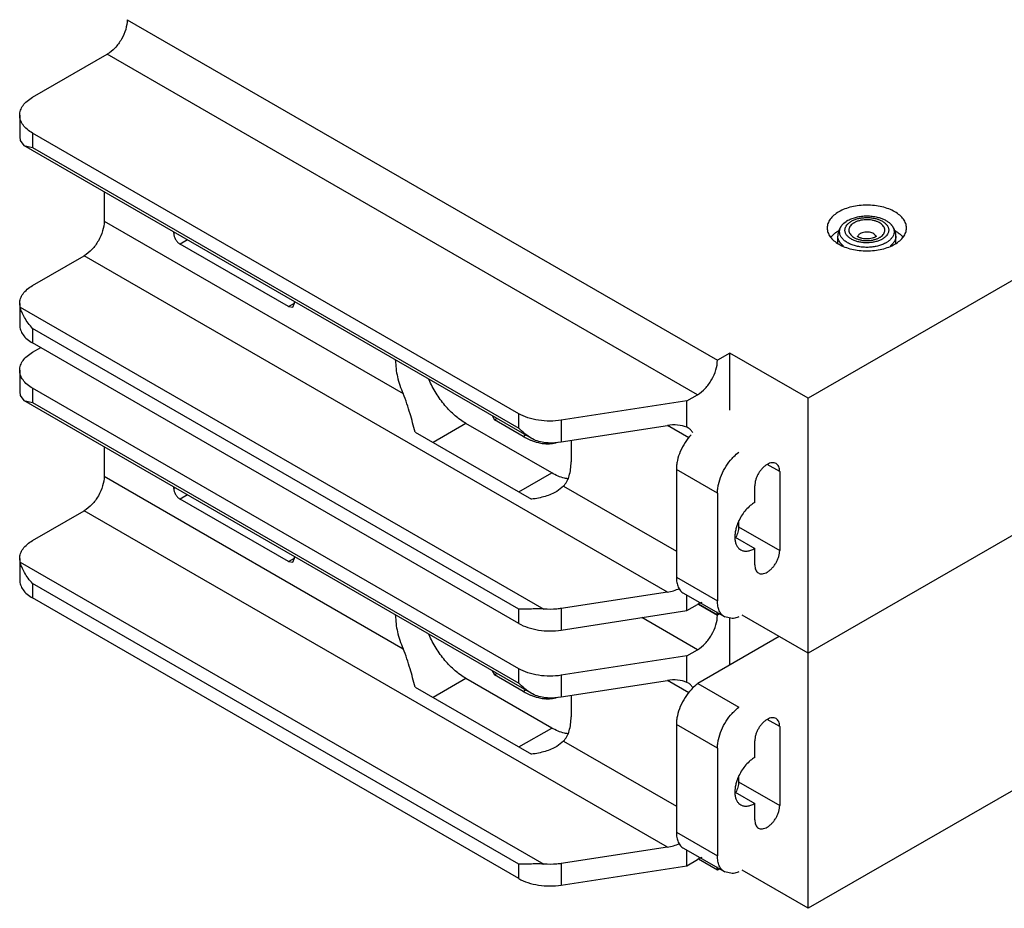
# Model space of a CAD drawing. Header units: millimetres. Extents: x 15 to 117, y 49 to 136.
# Tile 1 of 3: x 15 to 71, y 49 to 100. Entities that reach past the tile are written whole.
import ezdxf

# ---------------------------------------------------------------- set-up
doc = ezdxf.new("R2010")
doc.units = ezdxf.units.MM
doc.header["$LTSCALE"] = 12.024723
doc.layers.get('0').update_dxf_attribs({"linetype": 'CONTINUOUS'})

msp = doc.modelspace()

# ---------------------------------------------------------------- linework, layer by layer
at = {"color": 7, "linetype": 'CONTINUOUS'}
for p, q in [((21.238, 99.699), (54.755, 80.349)), ((15.864, 95.29), (20.107, 97.74)), ((53.624, 78.389), (20.107, 97.74)), ((15.132, 94.27), (15.132, 93.045)), ((15.132, 93.045), (15.157, 92.841)), ((15.157, 92.841), (15.371, 92.548)), ((15.864, 93.249), (15.864, 92.433)), ((43.475, 77.308), (15.864, 93.249)), ((44.175, 75.919), (15.371, 92.548)), ((15.371, 92.548), (15.864, 92.433)), ((15.864, 92.433), (43.475, 76.492)), ((19.93, 89.916), (19.93, 88.248)), ((62.287, 88.357), (62.645, 88.478)), ((19.93, 88.248), (36.905, 78.448)), ((61.94, 88.138), (62.065, 88.235)), ((23.883, 87.558), (23.883, 87.634)), ((23.883, 87.558), (23.948, 87.596)), ((61.59, 87.001), (61.59, 87.406)), ((64.89, 87.001), (64.89, 87.406)), ((24.656, 87.188), (24.236, 86.946)), ((30.388, 83.394), (24.236, 86.946)), ((15.864, 84.594), (18.798, 86.288)), ((51.913, 67.17), (18.798, 86.288)), ((73.988, 86.309), (59.917, 78.185)), ((15.132, 83.574), (15.132, 82.349)), ((15.157, 83.369), (15.132, 83.574)), ((15.157, 83.369), (44.889, 66.204)), ((30.388, 83.394), (30.742, 83.598)), ((30.388, 83.394), (30.638, 83.369)), ((30.638, 83.369), (30.742, 83.598)), ((15.864, 82.145), (15.864, 81.328)), ((43.475, 66.204), (15.864, 82.145)), ((43.475, 65.387), (15.864, 81.328)), ((15.864, 80.797), (16.324, 81.063)), ((55.462, 80.757), (54.755, 80.349)), ((59.917, 78.185), (55.462, 80.757)), ((55.462, 77.517), (55.462, 80.757)), ((36.476, 80.328), (36.476, 80.363)), ((36.476, 80.328), (36.507, 80.346)), ((15.132, 79.777), (15.132, 78.552)), ((15.132, 78.552), (15.157, 78.348)), ((15.157, 78.348), (15.371, 78.055)), ((15.864, 78.756), (15.864, 77.94)), ((43.475, 62.815), (15.864, 78.756)), ((53.013, 78.036), (53.624, 78.389)), ((44.175, 61.426), (15.371, 78.055)), ((15.371, 78.055), (15.864, 77.94)), ((15.864, 77.94), (43.475, 61.999)), ((53.013, 78.036), (45.89, 76.935)), ((53.013, 76.534), (53.013, 78.036)), ((59.917, 49.199), (59.917, 78.185)), ((41.961, 77.197), (42.098, 76.96)), ((43.475, 76.492), (43.475, 77.308)), ((40.471, 76.756), (38.608, 75.68)), ((45.35, 73.939), (40.471, 76.756)), ((42.098, 76.96), (42.234, 77.039)), ((43.724, 76.021), (42.098, 76.96)), ((45.89, 76.935), (45.89, 75.71)), ((45.89, 75.71), (51.913, 76.642)), ((53.13, 75.939), (51.913, 76.642)), ((37.591, 76.267), (44.2, 72.451)), ((43.724, 76.021), (43.861, 76.1)), ((53.115, 76.488), (53.013, 76.534)), ((46.446, 75.796), (46.446, 74.572)), ((19.93, 75.423), (19.93, 73.755)), ((58.291, 74.021), (57.583, 74.429)), ((43.487, 72.863), (45.35, 73.939)), ((54.755, 72.796), (52.422, 74.143)), ((52.422, 74.143), (52.422, 68.02)), ((58.291, 74.021), (58.291, 69.53)), ((19.93, 73.755), (36.905, 63.955)), ((23.883, 73.065), (23.883, 73.141)), ((23.883, 73.065), (23.948, 73.103)), ((24.656, 72.695), (24.236, 72.453)), ((46.017, 73.187), (45.633, 72.885)), ((46.017, 73.187), (52.422, 69.489)), ((54.755, 72.796), (54.755, 66.672)), ((56.876, 72.266), (56.876, 73.204)), ((30.388, 68.901), (24.236, 72.453)), ((15.864, 70.101), (18.798, 71.795)), ((51.913, 52.677), (18.798, 71.795)), ((73.988, 71.816), (59.917, 63.692)), ((55.957, 71.169), (55.957, 70.877)), ((55.957, 70.877), (58.291, 69.53)), ((55.772, 70.29), (56.876, 69.653)), ((55.98, 69.645), (56.076, 69.573)), ((56.876, 68.714), (56.876, 69.653)), ((15.157, 68.877), (15.132, 69.081)), ((15.132, 69.081), (15.132, 67.856)), ((15.157, 68.877), (44.889, 51.711)), ((30.388, 68.901), (30.742, 69.105)), ((30.388, 68.901), (30.638, 68.876)), ((30.638, 68.876), (30.742, 69.105)), ((52.422, 68.02), (54.755, 66.672)), ((15.864, 67.652), (15.864, 66.835)), ((43.475, 51.711), (15.864, 67.652)), ((51.913, 67.17), (45.89, 66.238)), ((52.836, 67.104), (55.169, 65.757)), ((43.475, 50.894), (15.864, 66.835)), ((53.013, 66.116), (53.013, 67.002)), ((43.475, 65.387), (43.475, 66.204)), ((45.89, 66.238), (45.89, 65.014)), ((45.89, 65.014), (53.013, 66.116)), ((53.013, 66.116), (53.624, 66.468)), ((54.754, 65.856), (53.675, 66.479)), ((53.675, 66.479), (54.755, 65.856)), ((36.476, 65.835), (36.476, 65.87)), ((36.476, 65.835), (36.507, 65.853)), ((53.624, 63.896), (50.463, 65.721)), ((54.876, 65.926), (54.754, 65.856)), ((55.59, 65.665), (55.169, 65.757)), ((55.462, 63.024), (55.462, 65.693)), ((59.917, 63.692), (56.156, 65.863)), ((58.268, 64.644), (53.646, 61.976)), ((53.013, 63.544), (53.624, 63.896)), ((53.013, 63.544), (45.89, 62.442)), ((53.013, 62.041), (53.013, 63.544)), ((41.961, 62.704), (42.098, 62.467)), ((43.475, 61.999), (43.475, 62.815)), ((40.471, 62.263), (38.608, 61.187)), ((45.35, 59.446), (40.471, 62.263)), ((42.098, 62.467), (42.234, 62.546)), ((43.724, 61.528), (42.098, 62.467)), ((45.89, 62.442), (45.89, 61.217)), ((45.89, 61.217), (51.913, 62.149)), ((53.13, 61.446), (51.913, 62.149)), ((37.591, 61.774), (44.2, 57.958)), ((43.724, 61.528), (43.861, 61.607)), ((53.115, 61.995), (53.013, 62.041)), ((53.646, 61.976), (55.98, 60.629)), ((46.446, 61.303), (46.446, 60.079)), ((58.291, 59.528), (57.583, 59.936)), ((43.487, 58.37), (45.35, 59.446)), ((54.755, 58.303), (52.422, 59.651)), ((52.422, 59.651), (52.422, 53.527)), ((58.291, 59.528), (58.291, 55.037)), ((56.876, 57.773), (56.876, 58.712)), ((46.017, 58.694), (45.633, 58.392)), ((46.017, 58.694), (52.422, 54.996)), ((54.755, 58.303), (54.755, 52.18)), ((73.988, 57.323), (59.917, 49.199)), ((55.957, 56.676), (55.957, 56.384)), ((55.957, 56.384), (58.291, 55.037)), ((55.772, 55.797), (56.876, 55.16)), ((55.98, 55.152), (56.076, 55.081)), ((56.876, 54.221), (56.876, 55.16)), ((52.422, 53.527), (54.755, 52.18)), ((51.913, 52.677), (45.89, 51.746)), ((52.836, 52.611), (55.169, 51.264)), ((53.013, 51.623), (53.013, 52.509)), ((43.475, 50.894), (43.475, 51.711)), ((45.89, 51.746), (45.89, 50.521)), ((45.89, 50.521), (53.013, 51.623)), ((53.013, 51.623), (53.624, 51.975)), ((54.754, 51.363), (53.675, 51.986)), ((54.876, 51.433), (54.754, 51.363)), ((55.59, 51.172), (55.169, 51.264)), ((59.917, 49.199), (56.156, 51.37))]:
    msp.add_line(p, q, dxfattribs=at)
for centre, radius, start, end in [((62.826, 87.106), 1.361, 119.9406, 123.9656), ((63.579, 87.328), 0.187, 13.3839, 15.7965), ((63.655, 88.202), 1.361, 299.9406, 303.9656), ((45.135, 77.823), 2.227, 261.388, 264.414), ((45.135, 63.33), 2.227, 261.388, 264.414)]:
    msp.add_arc(centre, radius, start, end, dxfattribs=at)
for centre, start_param, end_param in [((51.913, 75.335), 0.68964, 1.353532), ((51.913, 68.477), -1.788061, -1.392503), ((51.913, 60.842), 0.68964, 1.353532), ((51.913, 53.984), -1.788061, -1.392503)]:
    msp.add_ellipse(centre, major_axis=(1.743, 0.551), ratio=0.697907, start_param=start_param, end_param=end_param, dxfattribs=at)
for points, knots in [([(21.238, 99.699), (21.238, 99.514), (21.168, 99.123), (20.926, 98.573), (20.571, 98.088), (20.267, 97.833), (20.107, 97.74)], [0, 0, 0, 0, 0.237254, 0.500002, 0.762748, 1, 1, 1, 1]), ([(15.132, 94.27), (15.132, 94.365), (15.167, 94.563), (15.317, 94.84), (15.555, 95.09), (15.754, 95.227), (15.864, 95.29)], [0, 0, 0, 0, 0.217782, 0.450909, 0.710295, 1, 1, 1, 1]), ([(15.864, 93.249), (15.754, 93.313), (15.555, 93.45), (15.317, 93.7), (15.167, 93.976), (15.132, 94.175), (15.132, 94.27)], [0, 0, 0, 0, 0.289705, 0.549092, 0.782218, 1, 1, 1, 1]), ([(64.831, 88.779), (64.722, 88.842), (64.484, 88.953), (63.956, 89.113), (63.24, 89.191), (62.524, 89.113), (61.996, 88.953), (61.758, 88.842), (61.649, 88.779)], [0, 0, 0, 0, 0.114225, 0.237559, 0.5, 0.762441, 0.885775, 1, 1, 1, 1]), ([(61.649, 88.779), (61.551, 88.722), (61.371, 88.599), (61.157, 88.374), (61.022, 88.125), (60.99, 87.946), (60.99, 87.861)], [0, 0, 0, 0, 0.289705, 0.549091, 0.782218, 1, 1, 1, 1]), ([(62.146, 88.285), (62.158, 88.292), (62.203, 88.318), (62.251, 88.341), (62.287, 88.357)], [0, 0, 0, 0, 0.244674, 1, 1, 1, 1]), ([(62.474, 88.303), (62.538, 88.332), (62.674, 88.382), (62.891, 88.431), (63.12, 88.456), (63.353, 88.457), (63.582, 88.432), (63.799, 88.384), (63.997, 88.313), (64.168, 88.222), (64.309, 88.113), (64.397, 88.008), (64.445, 87.919), (64.469, 87.852), (64.482, 87.784), (64.484, 87.716), (64.475, 87.648), (64.447, 87.557), (64.383, 87.445), (64.267, 87.326), (64.172, 87.261), (64.119, 87.231)], [0, 0, 0, 0, 0.069993, 0.14428, 0.221286, 0.299245, 0.376316, 0.450723, 0.520892, 0.585608, 0.644203, 0.696794, 0.721213, 0.744663, 0.767468, 0.790004, 0.812669, 0.835849, 0.884952, 0.939407, 1, 1, 1, 1]), ([(62.645, 88.478), (62.742, 88.502), (62.939, 88.536), (63.24, 88.553), (63.541, 88.536), (63.739, 88.502), (63.835, 88.478)], [0, 0, 0, 0, 0.247922, 0.500001, 0.752079, 1, 1, 1, 1]), ([(63.835, 88.478), (63.905, 88.461), (64.041, 88.422), (64.23, 88.344), (64.398, 88.251), (64.497, 88.177), (64.541, 88.138)], [0, 0, 0, 0, 0.274071, 0.533639, 0.7761, 1, 1, 1, 1]), ([(65.49, 87.861), (65.49, 87.946), (65.459, 88.125), (65.323, 88.374), (65.109, 88.599), (64.93, 88.722), (64.831, 88.779)], [0, 0, 0, 0, 0.217782, 0.450908, 0.710295, 1, 1, 1, 1]), ([(19.93, 88.248), (19.93, 88.063), (19.86, 87.671), (19.618, 87.122), (19.263, 86.637), (18.959, 86.381), (18.798, 86.288)], [0, 0, 0, 0, 0.237254, 0.500002, 0.762748, 1, 1, 1, 1]), ([(60.99, 87.861), (60.99, 87.775), (61.022, 87.596), (61.157, 87.347), (61.371, 87.122), (61.551, 86.999), (61.649, 86.942)], [0, 0, 0, 0, 0.217782, 0.450908, 0.710295, 1, 1, 1, 1]), ([(61.94, 88.138), (61.888, 88.091), (61.791, 87.989), (61.697, 87.84), (61.643, 87.713), (61.603, 87.579), (61.59, 87.475), (61.59, 87.406)], [0, 0, 0, 0, 0.252031, 0.501498, 0.626215, 0.750873, 1, 1, 1, 1]), ([(64.194, 86.951), (64.12, 86.917), (63.963, 86.859), (63.714, 86.799), (63.451, 86.765), (63.182, 86.757), (62.915, 86.776), (62.657, 86.822), (62.416, 86.893), (62.233, 86.972), (62.102, 87.047), (62.015, 87.107), (61.936, 87.171), (61.848, 87.259), (61.776, 87.356), (61.728, 87.46), (61.704, 87.538), (61.693, 87.616), (61.693, 87.695), (61.705, 87.774), (61.738, 87.879), (61.811, 88.008), (61.893, 88.096), (61.94, 88.138)], [0, 0, 0, 0, 0.069617, 0.143312, 0.219743, 0.297418, 0.374749, 0.450176, 0.52226, 0.589792, 0.62159, 0.651972, 0.680912, 0.708433, 0.759464, 0.783376, 0.806497, 0.829123, 0.851586, 0.874229, 0.897383, 0.946238, 1, 1, 1, 1]), ([(64.006, 87.173), (63.942, 87.144), (63.806, 87.094), (63.589, 87.045), (63.361, 87.02), (63.128, 87.019), (62.899, 87.044), (62.682, 87.092), (62.484, 87.163), (62.312, 87.255), (62.172, 87.363), (62.084, 87.468), (62.036, 87.557), (62.011, 87.624), (61.998, 87.692), (61.996, 87.76), (62.005, 87.828), (62.033, 87.92), (62.097, 88.031), (62.213, 88.15), (62.309, 88.215), (62.361, 88.245)], [0, 0, 0, 0, 0.069993, 0.14428, 0.221286, 0.299245, 0.376316, 0.450723, 0.520892, 0.585608, 0.644203, 0.696794, 0.721213, 0.744663, 0.767468, 0.790004, 0.812669, 0.835849, 0.884952, 0.939407, 1, 1, 1, 1]), ([(62.357, 88.039), (62.328, 88.01), (62.276, 87.948), (62.226, 87.843), (62.209, 87.733), (62.229, 87.623), (62.283, 87.518), (62.367, 87.422), (62.479, 87.337), (62.615, 87.265), (62.77, 87.209), (62.941, 87.169), (63.121, 87.147), (63.304, 87.144), (63.486, 87.16), (63.66, 87.195), (63.821, 87.246), (63.92, 87.293), (63.965, 87.32)], [0, 0, 0, 0, 0.052322, 0.099992, 0.145038, 0.190224, 0.238262, 0.291106, 0.349707, 0.414121, 0.483733, 0.557449, 0.633855, 0.711349, 0.788258, 0.862942, 0.933933, 1, 1, 1, 1]), ([(62.515, 88.156), (62.5, 88.148), (62.444, 88.113), (62.392, 88.073), (62.357, 88.039)], [0, 0, 0, 0, 0.263265, 1, 1, 1, 1]), ([(62.361, 88.245), (62.37, 88.251), (62.407, 88.271), (62.445, 88.29), (62.474, 88.303)], [0, 0, 0, 0, 0.244674, 1, 1, 1, 1]), ([(64.123, 87.437), (64.153, 87.466), (64.204, 87.528), (64.255, 87.633), (64.271, 87.743), (64.251, 87.853), (64.198, 87.958), (64.113, 88.054), (64.002, 88.139), (63.866, 88.211), (63.71, 88.268), (63.54, 88.307), (63.36, 88.329), (63.176, 88.332), (62.994, 88.316), (62.82, 88.281), (62.66, 88.23), (62.561, 88.183), (62.515, 88.156)], [0, 0, 0, 0, 0.052322, 0.099992, 0.145038, 0.190224, 0.238262, 0.291106, 0.349707, 0.414121, 0.483733, 0.557449, 0.633855, 0.711349, 0.788258, 0.862942, 0.933933, 1, 1, 1, 1]), ([(64.541, 88.138), (64.583, 88.099), (64.659, 88.019), (64.743, 87.883), (64.787, 87.739), (64.79, 87.591), (64.752, 87.447), (64.674, 87.309), (64.56, 87.181), (64.466, 87.108), (64.415, 87.073)], [0, 0, 0, 0, 0.13471, 0.258043, 0.373276, 0.485283, 0.599686, 0.721525, 0.854399, 1, 1, 1, 1]), ([(64.89, 87.406), (64.89, 87.44), (64.886, 87.51), (64.868, 87.613), (64.838, 87.713), (64.783, 87.84), (64.689, 87.989), (64.593, 88.091), (64.541, 88.138)], [0, 0, 0, 0, 0.12492, 0.249443, 0.374049, 0.498714, 0.748077, 1, 1, 1, 1]), ([(64.831, 86.942), (64.93, 86.999), (65.109, 87.122), (65.323, 87.347), (65.459, 87.596), (65.49, 87.775), (65.49, 87.861)], [0, 0, 0, 0, 0.289705, 0.549091, 0.782218, 1, 1, 1, 1]), ([(23.883, 87.558), (23.883, 87.5), (23.904, 87.378), (23.98, 87.206), (24.091, 87.055), (24.186, 86.975), (24.236, 86.946)], [0, 0, 0, 0, 0.237244, 0.500001, 0.762757, 1, 1, 1, 1]), ([(61.2, 87.346), (61.215, 87.365), (61.279, 87.44), (61.351, 87.507), (61.41, 87.554)], [0, 0, 0, 0, 0.240113, 1, 1, 1, 1]), ([(61.41, 87.554), (61.428, 87.569), (61.504, 87.628), (61.586, 87.681), (61.649, 87.718)], [0, 0, 0, 0, 0.242106, 1, 1, 1, 1]), ([(61.748, 86.999), (61.723, 87.03), (61.678, 87.093), (61.628, 87.195), (61.597, 87.299), (61.59, 87.371), (61.59, 87.406)], [0, 0, 0, 0, 0.267543, 0.520611, 0.763107, 1, 1, 1, 1]), ([(63.715, 87.344), (63.7, 87.335), (63.665, 87.318), (63.583, 87.285), (63.461, 87.254), (63.302, 87.236), (63.136, 87.239), (63.003, 87.259), (62.905, 87.284), (62.842, 87.307), (62.79, 87.33), (62.749, 87.353), (62.721, 87.373), (62.708, 87.386), (62.703, 87.39)], [0, 0, 0, 0, 0.050376, 0.109937, 0.249204, 0.404229, 0.563369, 0.7155, 0.785299, 0.848676, 0.903745, 0.948512, 0.981019, 1, 1, 1, 1]), ([(62.788, 87.484), (62.772, 87.468), (62.745, 87.435), (62.727, 87.396), (62.721, 87.376)], [0, 0, 0, 0, 0.523997, 1, 1, 1, 1]), ([(62.869, 87.544), (62.861, 87.54), (62.833, 87.522), (62.806, 87.501), (62.788, 87.484)], [0, 0, 0, 0, 0.263236, 1, 1, 1, 1]), ([(63.758, 87.379), (63.754, 87.393), (63.743, 87.421), (63.716, 87.46), (63.681, 87.496), (63.621, 87.542), (63.528, 87.588), (63.399, 87.623), (63.26, 87.636), (63.119, 87.628), (62.986, 87.599), (62.905, 87.565), (62.869, 87.544)], [0, 0, 0, 0, 0.043779, 0.090508, 0.14098, 0.195564, 0.316708, 0.451335, 0.593844, 0.737337, 0.874739, 1, 1, 1, 1]), ([(63.778, 87.389), (63.778, 87.39), (63.779, 87.392), (63.78, 87.393), (63.781, 87.395), (63.78, 87.394), (63.779, 87.392), (63.777, 87.39), (63.774, 87.387), (63.77, 87.383), (63.765, 87.379), (63.759, 87.374), (63.75, 87.367), (63.735, 87.356), (63.722, 87.348), (63.715, 87.344)], [0, 0, 0, 0, 0.032958, 0.056213, 0.070566, 0.080297, 0.101916, 0.135962, 0.182822, 0.24236, 0.314384, 0.398743, 0.495321, 0.724393, 1, 1, 1, 1]), ([(63.965, 87.32), (63.98, 87.328), (64.036, 87.363), (64.088, 87.403), (64.123, 87.437)], [0, 0, 0, 0, 0.263265, 1, 1, 1, 1]), ([(64.119, 87.231), (64.11, 87.225), (64.073, 87.205), (64.035, 87.186), (64.006, 87.173)], [0, 0, 0, 0, 0.244674, 1, 1, 1, 1]), ([(64.89, 87.406), (64.89, 87.38), (64.887, 87.328), (64.864, 87.223), (64.831, 87.148), (64.804, 87.101)], [0, 0, 0, 0, 0.242649, 0.48846, 1, 1, 1, 1]), ([(64.831, 87.718), (64.853, 87.705), (64.936, 87.655), (65.015, 87.599), (65.071, 87.554)], [0, 0, 0, 0, 0.257965, 1, 1, 1, 1]), ([(65.071, 87.554), (65.091, 87.538), (65.166, 87.474), (65.235, 87.403), (65.281, 87.346)], [0, 0, 0, 0, 0.260376, 1, 1, 1, 1]), ([(61.649, 86.942), (61.758, 86.879), (61.996, 86.768), (62.524, 86.608), (63.24, 86.53), (63.956, 86.608), (64.484, 86.768), (64.722, 86.879), (64.831, 86.942)], [0, 0, 0, 0, 0.114225, 0.237559, 0.5, 0.762441, 0.885775, 1, 1, 1, 1]), ([(61.922, 86.833), (61.905, 86.845), (61.843, 86.896), (61.786, 86.953), (61.748, 86.999)], [0, 0, 0, 0, 0.261307, 1, 1, 1, 1]), ([(64.334, 87.022), (64.323, 87.016), (64.277, 86.99), (64.23, 86.967), (64.194, 86.951)], [0, 0, 0, 0, 0.244674, 1, 1, 1, 1]), ([(64.756, 87.029), (64.744, 87.013), (64.689, 86.945), (64.625, 86.885), (64.573, 86.844)], [0, 0, 0, 0, 0.238227, 1, 1, 1, 1]), ([(64.804, 87.101), (64.8, 87.095), (64.785, 87.071), (64.769, 87.047), (64.756, 87.029)], [0, 0, 0, 0, 0.24607, 1, 1, 1, 1]), ([(15.132, 83.574), (15.132, 83.669), (15.167, 83.867), (15.318, 84.144), (15.555, 84.394), (15.754, 84.531), (15.864, 84.594)], [0, 0, 0, 0, 0.217856, 0.450969, 0.710262, 1, 1, 1, 1]), ([(15.864, 82.145), (15.689, 82.336), (15.464, 82.644), (15.252, 83.07), (15.18, 83.274), (15.157, 83.369)], [0, 0, 0, 0, 0.546847, 0.793373, 1, 1, 1, 1]), ([(30.742, 83.598), (30.742, 83.605), (30.741, 83.633), (30.738, 83.662), (30.735, 83.683)], [0, 0, 0, 0, 0.240869, 1, 1, 1, 1]), ([(15.132, 82.349), (15.132, 82.254), (15.167, 82.055), (15.317, 81.779), (15.555, 81.529), (15.754, 81.392), (15.864, 81.328)], [0, 0, 0, 0, 0.217782, 0.450908, 0.710295, 1, 1, 1, 1]), ([(15.132, 79.777), (15.132, 79.872), (15.167, 80.071), (15.317, 80.347), (15.555, 80.597), (15.754, 80.734), (15.864, 80.797)], [0, 0, 0, 0, 0.217782, 0.450909, 0.710295, 1, 1, 1, 1]), ([(36.476, 80.328), (36.476, 80.02), (36.562, 79.374), (36.77, 78.758), (36.905, 78.448)], [0, 0, 0, 0, 0.476111, 1, 1, 1, 1]), ([(53.624, 78.389), (53.784, 78.482), (54.088, 78.738), (54.443, 79.223), (54.685, 79.772), (54.755, 80.163), (54.755, 80.349)], [0, 0, 0, 0, 0.237252, 0.499999, 0.762746, 1, 1, 1, 1]), ([(15.864, 78.756), (15.754, 78.82), (15.555, 78.957), (15.317, 79.207), (15.167, 79.483), (15.132, 79.682), (15.132, 79.777)], [0, 0, 0, 0, 0.289705, 0.549092, 0.782218, 1, 1, 1, 1]), ([(40.471, 76.756), (40.254, 76.881), (39.828, 77.194), (39.26, 77.778), (38.76, 78.469), (38.489, 78.981), (38.371, 79.246)], [0, 0, 0, 0, 0.227734, 0.476104, 0.736828, 1, 1, 1, 1]), ([(37.591, 76.267), (37.495, 76.614), (37.35, 77.154), (37.126, 77.883), (36.986, 78.261), (36.905, 78.448)], [0, 0, 0, 0, 0.472048, 0.733145, 1, 1, 1, 1]), ([(45.89, 76.935), (45.676, 76.902), (45.243, 76.869), (44.603, 76.917), (44.005, 77.056), (43.639, 77.214), (43.475, 77.308)], [0, 0, 0, 0, 0.261228, 0.522457, 0.772028, 1, 1, 1, 1]), ([(44.175, 75.918), (44.043, 75.995), (43.795, 76.171), (43.576, 76.381), (43.475, 76.492)], [0, 0, 0, 0, 0.504098, 1, 1, 1, 1]), ([(53.257, 76.116), (53.13, 75.977), (52.9, 75.674), (52.637, 75.175), (52.492, 74.736), (52.432, 74.391), (52.422, 74.224), (52.422, 74.143)], [0, 0, 0, 0, 0.257925, 0.519628, 0.770979, 0.888962, 1, 1, 1, 1]), ([(53.355, 76.218), (53.329, 76.275), (53.262, 76.379), (53.167, 76.459), (53.115, 76.488)], [0, 0, 0, 0, 0.515901, 1, 1, 1, 1]), ([(43.724, 76.021), (43.759, 76.001), (43.894, 75.926), (44.034, 75.858), (44.141, 75.813)], [0, 0, 0, 0, 0.256437, 1, 1, 1, 1]), ([(44.141, 75.813), (44.164, 75.803), (44.256, 75.766), (44.349, 75.733), (44.42, 75.711)], [0, 0, 0, 0, 0.254881, 1, 1, 1, 1]), ([(44.889, 75.675), (44.763, 75.686), (44.514, 75.746), (44.284, 75.855), (44.175, 75.918)], [0, 0, 0, 0, 0.50015, 1, 1, 1, 1]), ([(44.42, 75.711), (44.452, 75.7), (44.577, 75.664), (44.705, 75.636), (44.801, 75.621)], [0, 0, 0, 0, 0.257132, 1, 1, 1, 1]), ([(44.889, 75.675), (44.973, 75.668), (45.307, 75.651), (45.643, 75.672), (45.89, 75.71)], [0, 0, 0, 0, 0.250859, 1, 1, 1, 1]), ([(44.918, 75.607), (45.047, 75.594), (45.301, 75.593), (45.549, 75.646), (45.665, 75.685)], [0, 0, 0, 0, 0.514809, 1, 1, 1, 1]), ([(55.59, 74.768), (55.621, 74.802), (55.742, 74.929), (55.875, 75.045), (55.98, 75.122)], [0, 0, 0, 0, 0.258836, 1, 1, 1, 1]), ([(46.017, 73.187), (46.089, 73.269), (46.217, 73.459), (46.35, 73.789), (46.43, 74.166), (46.446, 74.433), (46.446, 74.572)], [0, 0, 0, 0, 0.220943, 0.459271, 0.718588, 1, 1, 1, 1]), ([(54.755, 72.796), (54.755, 72.877), (54.766, 73.044), (54.826, 73.389), (54.971, 73.828), (55.234, 74.326), (55.464, 74.63), (55.59, 74.768)], [0, 0, 0, 0, 0.111038, 0.229021, 0.480372, 0.742075, 1, 1, 1, 1]), ([(57.583, 74.429), (57.535, 74.401), (57.439, 74.334), (57.308, 74.211), (57.187, 74.066), (57.08, 73.903), (56.993, 73.73), (56.927, 73.552), (56.887, 73.377), (56.876, 73.26), (56.876, 73.204)], [0, 0, 0, 0, 0.114146, 0.237335, 0.366975, 0.499998, 0.633022, 0.762663, 0.885852, 1, 1, 1, 1]), ([(58.083, 74.479), (58.05, 74.498), (57.975, 74.525), (57.849, 74.528), (57.715, 74.496), (57.627, 74.455), (57.583, 74.429)], [0, 0, 0, 0, 0.217775, 0.450931, 0.710224, 1, 1, 1, 1]), ([(58.291, 74.021), (58.291, 74.072), (58.283, 74.168), (58.244, 74.3), (58.178, 74.408), (58.116, 74.46), (58.083, 74.479)], [0, 0, 0, 0, 0.289777, 0.549071, 0.782227, 1, 1, 1, 1]), ([(46.312, 73.602), (46.233, 73.61), (45.897, 73.669), (45.578, 73.808), (45.35, 73.939)], [0, 0, 0, 0, 0.230331, 1, 1, 1, 1]), ([(19.93, 73.755), (19.93, 73.57), (19.86, 73.178), (19.618, 72.629), (19.263, 72.144), (18.959, 71.888), (18.798, 71.795)], [0, 0, 0, 0, 0.237254, 0.500002, 0.762748, 1, 1, 1, 1]), ([(23.883, 73.065), (23.883, 73.007), (23.904, 72.885), (23.98, 72.713), (24.091, 72.562), (24.186, 72.482), (24.236, 72.453)], [0, 0, 0, 0, 0.237244, 0.500001, 0.762757, 1, 1, 1, 1]), ([(45.633, 72.885), (45.533, 72.827), (45.318, 72.724), (44.843, 72.558), (44.462, 72.483), (44.2, 72.451)], [0, 0, 0, 0, 0.229542, 0.475569, 1, 1, 1, 1]), ([(56.876, 72.266), (56.786, 72.213), (56.607, 72.084), (56.367, 71.844), (56.152, 71.559), (56.033, 71.348), (55.98, 71.238)], [0, 0, 0, 0, 0.22773, 0.475372, 0.735689, 1, 1, 1, 1]), ([(55.98, 71.238), (55.942, 71.161), (55.876, 71.004), (55.802, 70.767), (55.756, 70.534), (55.74, 70.312), (55.754, 70.107), (55.798, 69.923), (55.871, 69.766), (55.941, 69.68), (55.98, 69.645)], [0, 0, 0, 0, 0.152831, 0.300924, 0.441757, 0.573519, 0.694927, 0.805635, 0.906574, 1, 1, 1, 1]), ([(55.957, 70.877), (55.957, 70.829), (55.95, 70.73), (55.908, 70.524), (55.849, 70.372), (55.8, 70.274)], [0, 0, 0, 0, 0.229535, 0.475474, 1, 1, 1, 1]), ([(15.132, 69.081), (15.132, 69.176), (15.167, 69.374), (15.318, 69.651), (15.555, 69.901), (15.754, 70.038), (15.864, 70.101)], [0, 0, 0, 0, 0.217856, 0.450969, 0.710262, 1, 1, 1, 1]), ([(56.076, 69.573), (56.103, 69.558), (56.158, 69.532), (56.281, 69.498), (56.452, 69.494), (56.666, 69.546), (56.806, 69.612), (56.876, 69.653)], [0, 0, 0, 0, 0.108197, 0.218391, 0.451387, 0.710423, 1, 1, 1, 1]), ([(57.583, 68.305), (57.632, 68.333), (57.727, 68.4), (57.859, 68.524), (57.98, 68.669), (58.087, 68.831), (58.174, 69.005), (58.239, 69.183), (58.28, 69.358), (58.291, 69.474), (58.291, 69.53)], [0, 0, 0, 0, 0.114146, 0.237335, 0.366975, 0.499998, 0.633022, 0.762663, 0.885852, 1, 1, 1, 1]), ([(15.864, 67.652), (15.689, 67.844), (15.464, 68.151), (15.252, 68.577), (15.18, 68.781), (15.157, 68.877)], [0, 0, 0, 0, 0.546847, 0.793373, 1, 1, 1, 1]), ([(30.742, 69.105), (30.742, 69.112), (30.741, 69.14), (30.738, 69.169), (30.735, 69.19)], [0, 0, 0, 0, 0.240869, 1, 1, 1, 1]), ([(56.876, 68.714), (56.876, 68.663), (56.884, 68.567), (56.923, 68.434), (56.989, 68.327), (57.05, 68.275), (57.083, 68.256)], [0, 0, 0, 0, 0.289777, 0.549071, 0.782227, 1, 1, 1, 1]), ([(57.083, 68.256), (57.116, 68.237), (57.192, 68.209), (57.318, 68.206), (57.452, 68.239), (57.54, 68.28), (57.583, 68.305)], [0, 0, 0, 0, 0.217775, 0.450931, 0.710224, 1, 1, 1, 1]), ([(15.132, 67.856), (15.132, 67.761), (15.167, 67.562), (15.317, 67.286), (15.555, 67.036), (15.754, 66.899), (15.864, 66.835)], [0, 0, 0, 0, 0.217782, 0.450908, 0.710295, 1, 1, 1, 1]), ([(52.422, 68.02), (52.422, 67.918), (52.437, 67.726), (52.515, 67.461), (52.627, 67.278), (52.74, 67.167), (52.803, 67.123), (52.836, 67.104)], [0, 0, 0, 0, 0.289586, 0.548636, 0.78164, 0.891844, 1, 1, 1, 1]), ([(53.864, 66.577), (53.844, 66.571), (53.761, 66.541), (53.682, 66.502), (53.624, 66.468)], [0, 0, 0, 0, 0.239684, 1, 1, 1, 1]), ([(55.169, 65.757), (55.136, 65.776), (55.073, 65.82), (54.96, 65.931), (54.848, 66.114), (54.77, 66.378), (54.755, 66.571), (54.755, 66.672)], [0, 0, 0, 0, 0.108156, 0.21836, 0.451364, 0.710414, 1, 1, 1, 1]), ([(44.889, 66.204), (44.754, 66.215), (44.492, 66.218), (44.119, 66.206), (43.784, 66.196), (43.573, 66.198), (43.475, 66.204)], [0, 0, 0, 0, 0.289162, 0.554406, 0.791675, 1, 1, 1, 1]), ([(45.89, 66.238), (45.808, 66.226), (45.477, 66.185), (45.14, 66.183), (44.889, 66.204)], [0, 0, 0, 0, 0.247839, 1, 1, 1, 1]), ([(54.754, 65.856), (54.754, 65.874), (54.751, 65.946), (54.741, 66.018), (54.731, 66.07)], [0, 0, 0, 0, 0.258662, 1, 1, 1, 1]), ([(36.476, 65.835), (36.476, 65.528), (36.562, 64.881), (36.77, 64.265), (36.905, 63.955)], [0, 0, 0, 0, 0.476111, 1, 1, 1, 1]), ([(53.624, 63.896), (53.784, 63.989), (54.088, 64.245), (54.443, 64.73), (54.685, 65.279), (54.755, 65.67), (54.755, 65.856)], [0, 0, 0, 0, 0.237252, 0.499999, 0.762746, 1, 1, 1, 1]), ([(55.98, 65.761), (55.947, 65.747), (55.822, 65.7), (55.689, 65.671), (55.59, 65.665)], [0, 0, 0, 0, 0.266114, 1, 1, 1, 1]), ([(43.475, 65.387), (43.639, 65.293), (44.005, 65.135), (44.603, 64.996), (45.243, 64.948), (45.676, 64.981), (45.89, 65.014)], [0, 0, 0, 0, 0.227972, 0.477543, 0.738772, 1, 1, 1, 1]), ([(40.471, 62.263), (40.254, 62.389), (39.828, 62.701), (39.26, 63.285), (38.76, 63.976), (38.489, 64.488), (38.371, 64.753)], [0, 0, 0, 0, 0.227734, 0.476104, 0.736828, 1, 1, 1, 1]), ([(37.591, 61.774), (37.495, 62.121), (37.35, 62.661), (37.126, 63.39), (36.986, 63.768), (36.905, 63.955)], [0, 0, 0, 0, 0.472048, 0.733145, 1, 1, 1, 1]), ([(45.89, 62.442), (45.676, 62.409), (45.243, 62.376), (44.603, 62.424), (44.005, 62.563), (43.639, 62.721), (43.475, 62.815)], [0, 0, 0, 0, 0.261228, 0.522457, 0.772028, 1, 1, 1, 1]), ([(44.175, 61.426), (44.043, 61.502), (43.795, 61.678), (43.576, 61.888), (43.475, 61.999)], [0, 0, 0, 0, 0.504098, 1, 1, 1, 1]), ([(43.724, 61.528), (43.759, 61.508), (43.894, 61.433), (44.034, 61.365), (44.141, 61.32)], [0, 0, 0, 0, 0.256437, 1, 1, 1, 1]), ([(53.257, 61.623), (53.13, 61.484), (52.9, 61.181), (52.637, 60.682), (52.492, 60.243), (52.432, 59.898), (52.422, 59.731), (52.422, 59.651)], [0, 0, 0, 0, 0.257925, 0.519628, 0.770979, 0.888962, 1, 1, 1, 1]), ([(53.355, 61.725), (53.329, 61.782), (53.262, 61.886), (53.167, 61.966), (53.115, 61.995)], [0, 0, 0, 0, 0.515901, 1, 1, 1, 1]), ([(53.646, 61.976), (53.612, 61.951), (53.474, 61.843), (53.347, 61.721), (53.257, 61.623)], [0, 0, 0, 0, 0.240766, 1, 1, 1, 1]), ([(44.141, 61.32), (44.164, 61.31), (44.256, 61.273), (44.349, 61.24), (44.42, 61.218)], [0, 0, 0, 0, 0.254881, 1, 1, 1, 1]), ([(44.889, 61.182), (44.763, 61.193), (44.514, 61.253), (44.284, 61.362), (44.175, 61.426)], [0, 0, 0, 0, 0.50015, 1, 1, 1, 1]), ([(44.42, 61.218), (44.452, 61.208), (44.577, 61.171), (44.705, 61.143), (44.801, 61.129)], [0, 0, 0, 0, 0.257132, 1, 1, 1, 1]), ([(44.889, 61.182), (44.973, 61.175), (45.307, 61.158), (45.643, 61.179), (45.89, 61.217)], [0, 0, 0, 0, 0.250859, 1, 1, 1, 1]), ([(44.918, 61.114), (45.047, 61.101), (45.301, 61.1), (45.549, 61.153), (45.665, 61.193)], [0, 0, 0, 0, 0.514809, 1, 1, 1, 1]), ([(55.59, 60.276), (55.621, 60.309), (55.742, 60.436), (55.875, 60.552), (55.98, 60.629)], [0, 0, 0, 0, 0.258836, 1, 1, 1, 1]), ([(46.017, 58.694), (46.089, 58.776), (46.217, 58.966), (46.35, 59.296), (46.43, 59.673), (46.446, 59.94), (46.446, 60.079)], [0, 0, 0, 0, 0.220943, 0.459271, 0.718588, 1, 1, 1, 1]), ([(54.755, 58.303), (54.755, 58.384), (54.766, 58.551), (54.826, 58.896), (54.971, 59.335), (55.234, 59.833), (55.464, 60.137), (55.59, 60.276)], [0, 0, 0, 0, 0.111038, 0.229021, 0.480372, 0.742075, 1, 1, 1, 1]), ([(57.583, 59.936), (57.535, 59.908), (57.439, 59.841), (57.308, 59.718), (57.187, 59.573), (57.08, 59.41), (56.993, 59.237), (56.927, 59.059), (56.887, 58.884), (56.876, 58.767), (56.876, 58.712)], [0, 0, 0, 0, 0.114146, 0.237335, 0.366975, 0.499998, 0.633022, 0.762663, 0.885852, 1, 1, 1, 1]), ([(58.083, 59.986), (58.05, 60.005), (57.975, 60.032), (57.849, 60.036), (57.715, 60.003), (57.627, 59.962), (57.583, 59.936)], [0, 0, 0, 0, 0.217775, 0.450931, 0.710224, 1, 1, 1, 1]), ([(58.291, 59.528), (58.291, 59.579), (58.283, 59.675), (58.244, 59.807), (58.178, 59.915), (58.116, 59.967), (58.083, 59.986)], [0, 0, 0, 0, 0.289777, 0.549071, 0.782227, 1, 1, 1, 1]), ([(46.312, 59.109), (46.233, 59.117), (45.897, 59.176), (45.578, 59.315), (45.35, 59.446)], [0, 0, 0, 0, 0.230331, 1, 1, 1, 1]), ([(45.633, 58.392), (45.533, 58.334), (45.318, 58.231), (44.843, 58.065), (44.462, 57.991), (44.2, 57.958)], [0, 0, 0, 0, 0.229542, 0.475569, 1, 1, 1, 1]), ([(56.876, 57.773), (56.786, 57.72), (56.607, 57.591), (56.367, 57.351), (56.152, 57.066), (56.033, 56.855), (55.98, 56.745)], [0, 0, 0, 0, 0.22773, 0.475372, 0.735689, 1, 1, 1, 1]), ([(55.98, 56.745), (55.942, 56.668), (55.876, 56.512), (55.802, 56.274), (55.756, 56.041), (55.74, 55.819), (55.754, 55.614), (55.798, 55.43), (55.871, 55.273), (55.941, 55.187), (55.98, 55.152)], [0, 0, 0, 0, 0.152831, 0.300924, 0.441757, 0.573519, 0.694927, 0.805635, 0.906574, 1, 1, 1, 1]), ([(55.957, 56.384), (55.957, 56.336), (55.95, 56.237), (55.908, 56.031), (55.849, 55.879), (55.8, 55.781)], [0, 0, 0, 0, 0.229535, 0.475474, 1, 1, 1, 1]), ([(56.076, 55.081), (56.103, 55.065), (56.158, 55.039), (56.281, 55.005), (56.452, 55.001), (56.666, 55.053), (56.806, 55.119), (56.876, 55.16)], [0, 0, 0, 0, 0.108197, 0.218391, 0.451387, 0.710423, 1, 1, 1, 1]), ([(57.583, 53.813), (57.632, 53.84), (57.727, 53.908), (57.859, 54.031), (57.98, 54.176), (58.087, 54.339), (58.174, 54.512), (58.239, 54.69), (58.28, 54.865), (58.291, 54.981), (58.291, 55.037)], [0, 0, 0, 0, 0.114146, 0.237335, 0.366975, 0.499998, 0.633022, 0.762663, 0.885852, 1, 1, 1, 1]), ([(56.876, 54.221), (56.876, 54.17), (56.884, 54.074), (56.923, 53.941), (56.989, 53.834), (57.05, 53.782), (57.083, 53.763)], [0, 0, 0, 0, 0.289777, 0.549071, 0.782227, 1, 1, 1, 1]), ([(57.083, 53.763), (57.116, 53.744), (57.192, 53.716), (57.318, 53.713), (57.452, 53.746), (57.54, 53.787), (57.583, 53.813)], [0, 0, 0, 0, 0.217775, 0.450931, 0.710224, 1, 1, 1, 1]), ([(52.422, 53.527), (52.422, 53.425), (52.437, 53.233), (52.515, 52.968), (52.627, 52.785), (52.74, 52.674), (52.803, 52.63), (52.836, 52.611)], [0, 0, 0, 0, 0.289586, 0.548636, 0.78164, 0.891844, 1, 1, 1, 1]), ([(53.864, 52.084), (53.844, 52.078), (53.761, 52.048), (53.682, 52.009), (53.624, 51.975)], [0, 0, 0, 0, 0.239684, 1, 1, 1, 1]), ([(55.169, 51.264), (55.136, 51.283), (55.073, 51.327), (54.96, 51.438), (54.848, 51.621), (54.77, 51.885), (54.755, 52.078), (54.755, 52.18)], [0, 0, 0, 0, 0.108156, 0.21836, 0.451364, 0.710414, 1, 1, 1, 1]), ([(44.889, 51.711), (44.754, 51.722), (44.492, 51.725), (44.119, 51.713), (43.784, 51.703), (43.573, 51.705), (43.475, 51.711)], [0, 0, 0, 0, 0.289162, 0.554406, 0.791675, 1, 1, 1, 1]), ([(45.89, 51.746), (45.808, 51.733), (45.477, 51.692), (45.14, 51.69), (44.889, 51.711)], [0, 0, 0, 0, 0.247839, 1, 1, 1, 1]), ([(54.754, 51.363), (54.754, 51.381), (54.751, 51.453), (54.741, 51.525), (54.731, 51.577)], [0, 0, 0, 0, 0.258662, 1, 1, 1, 1]), ([(43.475, 50.894), (43.639, 50.8), (44.005, 50.642), (44.603, 50.503), (45.243, 50.455), (45.676, 50.488), (45.89, 50.521)], [0, 0, 0, 0, 0.227972, 0.477543, 0.738772, 1, 1, 1, 1]), ([(55.98, 51.268), (55.947, 51.255), (55.822, 51.207), (55.689, 51.178), (55.59, 51.172)], [0, 0, 0, 0, 0.266114, 1, 1, 1, 1])]:
    msp.add_open_spline(points, degree=3, knots=knots, dxfattribs=at)

doc.saveas('drawing.dxf')
